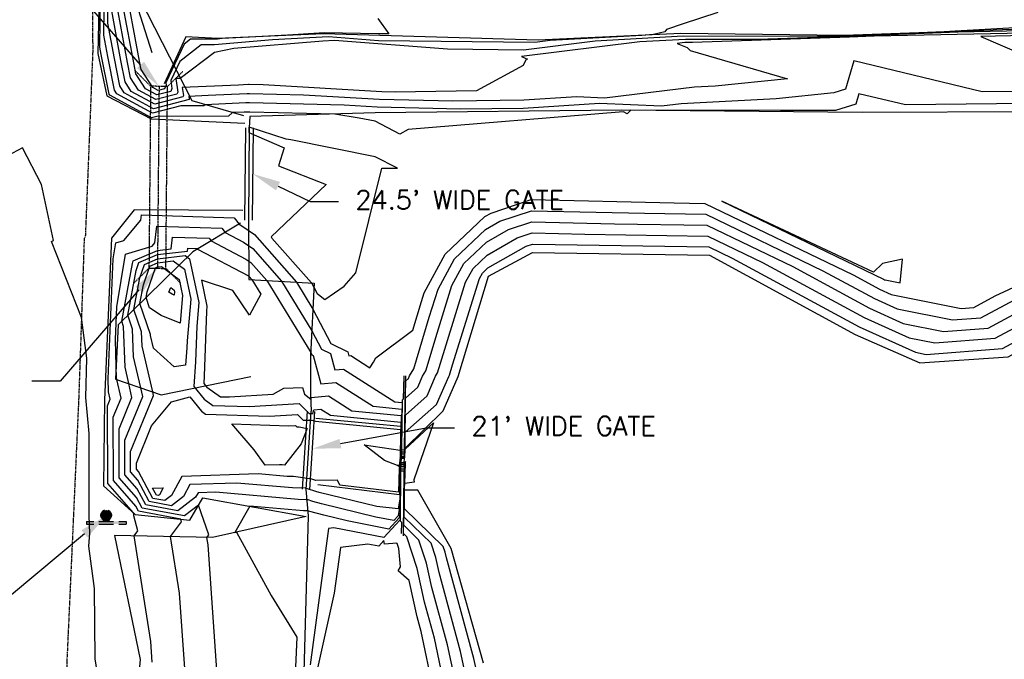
# Model space of a CAD drawing. Header units: feet. Extents: x 351431 to 355879, y 310968 to 329728.
# Tile 40 of 254: x 353566 to 353827, y 314585 to 314754. Entities that reach past the tile are written whole.
import ezdxf

# ---------------------------------------------------------------- set-up
doc = ezdxf.new("R2010")
doc.units = ezdxf.units.FT
doc.header["$MEASUREMENT"] = 0
doc.linetypes.add('D10', pattern=[0.15, 0.1, -0.05])
doc.linetypes.add('D25', pattern=[0.375, 0.25, -0.125])
for name, color, linetype in [('ELIF', 153, 'LINKFENCE'), ('ELTCH-EG2', 253, 'Continuous'), ('ELTCN-EG2', 251, 'Continuous'), ('ELTT', 3, 'Continuous'), ('ELTW-CREEK', 6, 'Continuous'), ('ELTW-POND', 7, 'Continuous'), ('ELUDC', 153, 'D10'), ('ELYSC', 2, 'Continuous'), ('ELYSP', 1, 'D25'), ('ELYSS', 2, 'Continuous'), ('ESFS', 153, 'Continuous'), ('ESMask', 155, 'Continuous'), ('ESUD-CMP', 13, 'D10'), ('ETFS', 6, 'Continuous'), ('ETIF', 4, 'Continuous'), ('ETUD', 4, 'Continuous')]:
    doc.layers.add(name, color=color, linetype=linetype)
doc.styles.add('ANNO-TOPO', font='simplex.shx')
doc.styles.add('ROMANSM', font='romansm.shx')
doc.linetypes.add('LINKFENCE', pattern='A,0.25,-0.08,0.25,-0.08,["X",ROMANSM,S=0.08,R=0,X=-0.004,Y=-0.04],-0.12', length=0.78)

# ---------------------------------------------------------------- blocks, each defined once
blk = doc.blocks.new('ESIPUBSIGN')
at = {"layer": 'ESMask'}
h = blk.add_hatch(color=256, dxfattribs=at)
edge = h.paths.add_edge_path()
edge.add_arc((0, 0), 0.03, 90, 450)
for p, q in [((-0.03, 0.1047), (-0.0447, 0.1047)), ((-0.0447, 0.1047), (-0.0447, 0.066)), ((-0.03, 0.1047), (-0.03, 0.066)), ((-0.0447, 0.0381), (-0.0447, -0.0393)), ((-0.03, 0.0381), (-0.03, -0.0393)), ((-0.0447, -0.0672), (-0.0447, -0.1059)), ((-0.03, -0.0672), (-0.03, -0.1059)), ((-0.03, -0.1059), (-0.0447, -0.1059))]:
    blk.add_line(p, q)
for start, end in [(144.2314, 216.3563), (17.9702, 107.0495), (253.5383, 340.7883)]:
    blk.add_arc((0, 0), 0.03, start, end)
blk.add_solid([(-0.0447, -0.1059), (-0.03, -0.1059), (-0.0447, 0.1047), (-0.03, 0.1047)], dxfattribs=at)

msp = doc.modelspace()

# ---------------------------------------------------------------- linework, layer by layer
at = {"layer": 'ELIF', "flags": 128}
for points in [[(354052.84, 314626.01), (354052.83, 314651.58), (354052.47, 314696.04), (354051.97, 314730.34), (354022.09, 314730.38), (354000.03, 314730.58), (353929.78, 314729.88), (353834.83, 314729.65), (353789.66, 314729.51), (353725.91, 314730.14), (353660.59, 314729.35), (353627.36, 314728.38), (353627.19, 314725.45)], [(353626.19, 314725.45), (353625.96, 314700.96)], [(353627.19, 314725.45), (353626.96, 314700.96)], [(353628.19, 314725.44), (353627.96, 314700.95)], [(353626.96, 314700.96), (353627.1, 314685.24), (353644.42, 314684.27), (353643.46, 314665.03), (353643.45, 314654.82), (353643.62, 314650.29)], [(353641.28, 314629.68), (353642.62, 314650.36)], [(353642.28, 314629.61), (353643.62, 314650.29)], [(353643.27, 314629.55), (353644.61, 314650.23)], [(353653.75, 314360.54), (353605.71, 314360.26), (353607.78, 314387.2), (353638.94, 314412.68), (353639.92, 314443.98), (353640.92, 314485.63), (353641.07, 314528.55), (353641.65, 314577.96), (353642.9, 314622.55), (353642.28, 314629.61)]]:
    msp.add_lwpolyline(points, dxfattribs=at)
at = {"layer": 'ELTCH-EG2', "flags": 128}
for points, elevation in [([(353833.38, 314731.83), (353801.22, 314731.5), (353788.86, 314734.47), (353788.06, 314731.73), (353782.67, 314729.98), (353768.08, 314729.98), (353728.38, 314730.12), (353727.41, 314729.17), (353726.4, 314729.65), (353725.28, 314729.59), (353669.37, 314725.01), (353667.1, 314723.77), (353660.59, 314727.16), (353656.36, 314728.01), (353649.86, 314729.04), (353627.33, 314729.57), (353625.88, 314729.59), (353622.79, 314729.45), (353621.66, 314728.48), (353602.7, 314728.45), (353601.26, 314728.08), (353590.22, 314734.04), (353590.02, 314734.36), (353587.96, 314744.87), (353587.6, 314746.8), (353588.21, 314796.38)], 119), ([(353831.2, 314735.09), (353821.53, 314734.99), (353787.47, 314743.19), (353785.26, 314735.63), (353782.23, 314734.65), (353766.89, 314733.11), (353741.69, 314731.8), (353736.51, 314731.17), (353720.05, 314731.86), (353699.85, 314730.58), (353683.18, 314730.34), (353661.09, 314730.92), (353652.35, 314731.41), (353627.28, 314732), (353626.26, 314732.01), (353615.54, 314731.54), (353615.18, 314731.22), (353609.06, 314731.22), (353601.55, 314729.29), (353592.12, 314734.39), (353591.44, 314735.44), (353589.7, 314744.35), (353588.65, 314750), (353589.16, 314791.86)], 118), ([(353832.55, 314750.52), (353792.91, 314749.7), (353786.31, 314749.44), (353744.73, 314748.06), (353743.48, 314748.06), (353742.69, 314748.02), (353740.64, 314747.76), (353743.32, 314746.68), (353744.06, 314745.89), (353769.93, 314738.4), (353750.75, 314736.48), (353745.24, 314736.19), (353721.42, 314733.31), (353714.06, 314733.62), (353699.96, 314732.73), (353681.17, 314732.45), (353661.74, 314732.96), (353641.62, 314734.09), (353627.22, 314734.43), (353626.64, 314734.44), (353616.31, 314733.98), (353611.19, 314733.76), (353611.3, 314733.02), (353611.24, 314732.91), (353601.85, 314730.49), (353594.01, 314734.73), (353592.86, 314736.53), (353591.44, 314743.82), (353589.69, 314753.2), (353590.11, 314787.34)], 117), ([(353661.29, 314754.39), (353664.24, 314750.32), (353661.42, 314750.3), (353647.15, 314750.57), (353637.36, 314750.01), (353627.23, 314749.46), (353619.99, 314749.06), (353618.78, 314748.96), (353611.6, 314748.89), (353609.92, 314747.58), (353605.1, 314737.35), (353605.19, 314736.75), (353604.73, 314735.77), (353603.02, 314735.33), (353601.59, 314736.1), (353598.56, 314740.86), (353598.39, 314741.71), (353593.87, 314765.99)], 113), ([(353751.42, 314755.94), (353742.26, 314752.95), (353737.8, 314751.44), (353737.4, 314750.89), (353734.42, 314750.14), (353731.26, 314749.91), (353706.98, 314748.58), (353702.94, 314748.07), (353661.49, 314748.51), (353648.17, 314749.53), (353633.36, 314748.71), (353617.95, 314747.44), (353614.46, 314747.41), (353608.76, 314742.96), (353606.4, 314737.96), (353606.71, 314735.82), (353606.36, 314735.05), (353602.73, 314734.12), (353599.7, 314735.76), (353597.13, 314739.77), (353596.65, 314742.23), (353592.83, 314762.79)], 114), ([(353832.17, 314751.13), (353815.18, 314750.78), (353785.73, 314749.62), (353762.03, 314748.83), (353742.85, 314748.87), (353730.79, 314748.21), (353699.37, 314744.28), (353701.01, 314743.62), (353700.65, 314743.58), (353699.83, 314741.97), (353687.47, 314735.23), (353665.88, 314734.91), (353662.39, 314735), (353630.89, 314736.78), (353627.17, 314736.86), (353627.02, 314736.87), (353624.35, 314736.75), (353609.45, 314736.1), (353609.77, 314733.95), (353609.61, 314733.62), (353602.14, 314731.7), (353595.91, 314735.07), (353594.29, 314737.61), (353593.18, 314743.29), (353590.74, 314756.4)], 116), ([(353832.94, 314749.9), (353821.14, 314749.66), (353832.03, 314744.95)], 118), ([(353601.47, 314583.84), (353601.08, 314589.29), (353596.64, 314617.27), (353597.68, 314618.64), (353596.57, 314622.58), (353596.55, 314622.95), (353596.52, 314623.36), (353589.68, 314631.15), (353589.61, 314651.74), (353590.32, 314653.49), (353589.9, 314655.41), (353589.8, 314658.89), (353591.11, 314690.72), (353591.82, 314694.91), (353593.95, 314695.56), (353598.43, 314700.92), (353598.6, 314702.34), (353623.18, 314701.56), (353624.48, 314699.88), (353624.98, 314699.61), (353628.57, 314697.18), (353639.72, 314684.54), (353644.08, 314677.4), (353648.83, 314668.28), (353653.31, 314666.06), (353653.6, 314664.99), (353654.16, 314665.05), (353659.19, 314661.84), (353660.14, 314663.3), (353660.76, 314664.43), (353670.58, 314671.8), (353672.87, 314679.42), (353673.58, 314681.73), (353679.16, 314691.96), (353689.63, 314701.88), (353691.31, 314702.83), (353701.92, 314706.4), (353739.85, 314705.52), (353747.97, 314705.4), (353787.31, 314686.43), (353794.29, 314682.66), (353797.37, 314681.27), (353815.94, 314677.54), (353819.3, 314677.8), (353825.01, 314680.86), (353864.61, 314699.27)], 119), ([(353610.08, 314582.12), (353608.68, 314602.11), (353606.3, 314617.07), (353609.27, 314621.02), (353609.07, 314621.72), (353597.86, 314623.79), (353597.12, 314625.17), (353591.2, 314631.92), (353591.14, 314648.71), (353593.2, 314653.74), (353592.11, 314658.72), (353592, 314659.16), (353591.9, 314662.18), (353591.69, 314669.28), (353592.05, 314677.98), (353594.39, 314691.92), (353601.49, 314694.08), (353602.18, 314694.91), (353602.72, 314699.4), (353619.89, 314698.86), (353620.81, 314697.68), (353625.64, 314695.13), (353628.11, 314693.45), (353635.78, 314684.76), (353643.79, 314671.64), (353646.33, 314666.77), (353648.73, 314665.58), (353649.88, 314661.26), (353652.17, 314661.5), (353665.75, 314652.83), (353667.72, 314652.64), (353667.71, 314651.95), (353667.5, 314640.18), (353667.51, 314640.16), (353668.29, 314640.11), (353668.34, 314640.11), (353668.35, 314640.12), (353668.36, 314640.32), (353668.63, 314658.32), (353669.38, 314658.99), (353669.68, 314659.67), (353670.84, 314661.59), (353674.93, 314675.21), (353677.24, 314682.66), (353681.62, 314690.7), (353689.84, 314698.49), (353693.63, 314700.64), (353702.01, 314703.46), (353731.95, 314702.76), (353748.23, 314702.52), (353779.3, 314687.54), (353792.95, 314680.16), (353798.98, 314677.43), (353813.62, 314674.5), (353821.19, 314675.08), (353834.04, 314681.97)], 118), ([(353618.7, 314580.39), (353616.27, 314614.93), (353615.96, 314616.88), (353616.48, 314617.58), (353613.77, 314625.44), (353610.05, 314622.57), (353598.8, 314624.64), (353597.3, 314627.47), (353592.71, 314632.69), (353592.67, 314645.68), (353596.08, 314653.99), (353595.28, 314657.62), (353594.26, 314661.95), (353593.89, 314672.75), (353593.4, 314674.17), (353596.2, 314689.45), (353596.44, 314690.13), (353602.87, 314692.92), (353606.47, 314693.34), (353606.84, 314696.46), (353616.61, 314696.15), (353617.13, 314695.48), (353626.3, 314690.64), (353627.65, 314689.73), (353631.84, 314684.98), (353643.5, 314665.89), (353643.83, 314665.25), (353644.14, 314665.1), (353646.16, 314657.54), (353650.18, 314657.96), (353660.07, 314651.64), (353667.61, 314650.9), (353667.58, 314648.27), (353667.43, 314639.65), (353667.5, 314639.59), (353668.11, 314639.55), (353668.33, 314639.55), (353668.34, 314639.56), (353668.41, 314640.36), (353668.6, 314653.79), (353671.87, 314656.68), (353673.14, 314659.62), (353673.99, 314661.03), (353676.99, 314671), (353680.89, 314683.59), (353684.08, 314689.44), (353690.06, 314695.1), (353695.95, 314698.44), (353702.09, 314700.51), (353724.06, 314700), (353748.5, 314699.63), (353771.29, 314688.65), (353791.61, 314677.66), (353800.59, 314673.6), (353811.31, 314671.45), (353823.09, 314672.36), (353843.07, 314683.08)], 117), ([(353684.46, 314580.89), (353683.24, 314586.6), (353677.52, 314607.53), (353676.63, 314611.53), (353675.41, 314615.34), (353668.24, 314622.25), (353668.23, 314624.23), (353668.32, 314631.47), (353668.46, 314635.58), (353668.22, 314635.55), (353667.74, 314635.55), (353667.37, 314635.54), (353667.26, 314635.54), (353667.18, 314630.72), (353667.13, 314625.32), (353666.71, 314622.6), (353665.53, 314621.32), (353660.75, 314622.26), (353646.36, 314625.76), (353644.03, 314626.38), (353642.52, 314626.88), (353642.29, 314626.87), (353640.15, 314626.94), (353618.29, 314628.85), (353613.62, 314628.69), (353612.98, 314627.52), (353608.3, 314623.92), (353599.74, 314625.5), (353597.47, 314629.76), (353594.23, 314633.46), (353594.2, 314642.65), (353598.96, 314654.24), (353598.45, 314656.52), (353596.52, 314664.75), (353596.27, 314672.05), (353595.01, 314675.74), (353597.18, 314687.58), (353597.91, 314689.69), (353602.86, 314691.83), (353610.86, 314692.76), (353610.95, 314693.52), (353613.32, 314693.44), (353613.45, 314693.28), (353626.97, 314686.15), (353627.19, 314686), (353627.9, 314685.2), (353630.25, 314681.35), (353627.29, 314675.79), (353622.88, 314682.28), (353614.51, 314685.01), (353615.97, 314678.16), (353615.84, 314676.71), (353615.27, 314659.69), (353615.13, 314657.7), (353615.98, 314656.67), (353619.53, 314654.17), (353621.92, 314654.09), (353633.55, 314654.83), (353636.32, 314656.39), (353641.28, 314656.56), (353641.87, 314654.79), (353643.5, 314653.5), (353643.64, 314653.94), (353648.19, 314654.41), (353654.39, 314650.45), (353667.51, 314649.16), (353667.46, 314644.59), (353667.36, 314639.13), (353667.48, 314639.01), (353667.93, 314638.98), (353668.32, 314638.99), (353668.34, 314639.01), (353668.45, 314640.41), (353668.58, 314649.26), (353674.35, 314654.37), (353676.61, 314659.57), (353677.15, 314660.46), (353679.05, 314666.79), (353684.55, 314684.53), (353686.54, 314688.18), (353690.27, 314691.71), (353698.26, 314696.25), (353702.18, 314697.57), (353716.17, 314697.24), (353748.77, 314696.75), (353763.27, 314689.76), (353790.27, 314675.16), (353802.2, 314669.77), (353809, 314668.4), (353824.98, 314669.64), (353852.11, 314684.19)], 116), ([(353599.13, 314683.82), (353600.86, 314688.79), (353602.85, 314689.66), (353607.05, 314690.14), (353609.99, 314687.94), (353611.68, 314680.05), (353610.69, 314669), (353610.62, 314667.12), (353610.3, 314662.55), (353607.27, 314662.08), (353601.83, 314666.99), (353601.05, 314670.34), (353601.04, 314670.65), (353598.22, 314678.87), (353599.13, 314683.82)], 114), ([(353600.1, 314681.94), (353602.33, 314688.34), (353602.85, 314688.57), (353603.94, 314688.7), (353608.64, 314685.18), (353609.53, 314680.99), (353608.87, 314673.64), (353603.86, 314675.7), (353600.76, 314677.71), (353599.83, 314680.44), (353600.1, 314681.94)], 113), ([(353607.28, 314682.41), (353607.39, 314681.93), (353607.31, 314681.09), (353606.73, 314681.32), (353605.88, 314681.88), (353606.4, 314683.08), (353607.28, 314682.41)], 112), ([(353667.57, 314637.86), (353668.29, 314637.86), (353668.32, 314637.89), (353668.43, 314638.05), (353668.55, 314640.3), (353676.09, 314647.22), (353670.85, 314632.15), (353670.9, 314631.47), (353668.47, 314631.15), (353668.66, 314636.43), (353668.65, 314637.01), (353668.51, 314636.83), (353668.49, 314636.72), (353668.21, 314636.68), (353668.09, 314636.68), (353667.4, 314636.67), (353667.25, 314636.67), (353667.2, 314636.82), (353667.14, 314636.44), (353666.97, 314635.16), (353666.81, 314628.89), (353651.22, 314630.72), (353650.58, 314632.07), (353644.82, 314631.94), (353643.81, 314632.28), (353638.96, 314632.98), (353637.23, 314633.04), (353629.57, 314633.7), (353609.35, 314633.01), (353606.56, 314627.96), (353604.82, 314626.62), (353601.63, 314627.2), (353597.82, 314634.36), (353597.26, 314635), (353597.26, 314636.59), (353601.31, 314646.47), (353606.55, 314652.78), (353611.44, 314654.1), (353614.57, 314650.3), (353615.62, 314649.56), (353632.44, 314648.98), (353639.96, 314649.46), (353641.46, 314647.93), (353643.77, 314647.9), (353644.79, 314647.71), (353660.18, 314646.17), (353667.32, 314645.45), (353667.31, 314644.33), (353667.24, 314638.2), (353667.3, 314638.01), (353667.45, 314637.87), (353667.57, 314637.86)], 114), ([(353635.77, 314636.08), (353635.21, 314636.13), (353631.42, 314636), (353628.49, 314640.06), (353622.58, 314646.95), (353637.71, 314646.42), (353639.49, 314646.53), (353639.85, 314646.17), (353640.4, 314646.16), (353642.58, 314645.77), (353640.92, 314641.63), (353636.57, 314635.98), (353635.9, 314636.08), (353635.77, 314636.08)], 113), ([(353667.21, 314638.16), (353667.29, 314637.9), (353667.29, 314637.73), (353667.2, 314637.98), (353666.91, 314636.02), (353666.86, 314635.66), (353666.71, 314635.97), (353666.51, 314635.97), (353663.03, 314637.23), (353657.64, 314641.42), (353667.23, 314639.95), (353667.22, 314638.95), (353667.21, 314638.16)], 113), ([(353681.67, 314579.39), (353679.76, 314588.39), (353675.59, 314603.63), (353674.16, 314610.06), (353672.2, 314616.18), (353668.14, 314620.1), (353668.14, 314621.21), (353668.28, 314632.68), (353668.36, 314635), (353668.23, 314634.98), (353667.56, 314634.98), (353667.36, 314634.97), (353667.29, 314634.98), (353667.25, 314632.26), (353667.17, 314623.57), (353666.93, 314622.03), (353664.21, 314619.06), (353653.15, 314621.24), (353646.96, 314622.74), (353643.25, 314623.74), (353642.78, 314623.9), (353642.3, 314623.88), (353641.6, 314623.9), (353627.36, 314625.14), (353623.34, 314618.18), (353623.78, 314618.28), (353632.98, 314601.45), (353639.82, 314590.41), (353639.24, 314578.5)], 117), ([(353678.88, 314577.89), (353676.27, 314590.18), (353673.66, 314599.73), (353671.69, 314608.59), (353668.99, 314617.02), (353668.05, 314617.94), (353668.05, 314618.2), (353668.24, 314633.89), (353668.26, 314634.42), (353668.23, 314634.41), (353667.39, 314634.41), (353667.34, 314634.41), (353667.33, 314634.41), (353667.32, 314633.8), (353667.21, 314621.83), (353667.15, 314621.47), (353662.89, 314616.81), (353649.64, 314619.41), (353648.2, 314619.23), (353643.37, 314583.09)], 118), ([(353603.36, 314628.18), (353603.08, 314627.96), (353602.57, 314628.06), (353601.56, 314629.96), (353604.38, 314630.04), (353603.36, 314628.18)], 113), ([(353676.09, 314576.38), (353672.78, 314591.96), (353671.72, 314595.83), (353669.59, 314605.47), (353666.72, 314608), (353667.28, 314609.03), (353666.83, 314613.97), (353666.37, 314615.29), (353666.36, 314615.31), (353663.01, 314615.07), (353662.92, 314616.03), (353661.56, 314614.55), (353658.67, 314615.12), (353651.35, 314614.18), (353649.74, 314602.1), (353645.33, 314582.23)], 119)]:
    msp.add_lwpolyline(points, dxfattribs=dict(at, elevation=elevation))
at = {"layer": 'ELTCN-EG2', "flags": 128}
for points, elevation in [([(353831.73, 314752.03), (353814.37, 314751.06), (353811.48, 314750.84), (353785.14, 314749.8), (353779.33, 314749.61), (353742.21, 314749.67), (353718.88, 314748.39), (353699.87, 314746.01), (353679.77, 314746.23), (353649.8, 314748.52), (353646.73, 314748.35), (353623.07, 314746.41), (353617.96, 314745.35), (353608.9, 314738.5), (353607.72, 314738.45), (353608.24, 314734.89), (353607.99, 314734.34), (353602.43, 314732.91), (353597.8, 314735.41), (353595.71, 314738.69), (353594.91, 314742.76), (353591.78, 314759.6)], 115), ([(353637.01, 314722.42), (353627.19, 314725.55), (353627.12, 314725.51), (353627.09, 314724.18), (353636.41, 314720.16), (353634.94, 314715.37), (353647.6, 314710.42), (353632.99, 314696.49), (353633.22, 314696.16), (353643.66, 314684.32), (353644.36, 314683.16), (353645.24, 314681.48), (353645.57, 314681.23), (353647.19, 314679.88), (353652.37, 314683.44), (353655.45, 314686.98), (353662.36, 314714.75), (353666.47, 314714.69), (353660.6, 314717.74), (353638.23, 314722.22), (353637.01, 314722.42)], 120), ([(353593.99, 314535.73), (353586.31, 314584.7), (353586.16, 314603.31), (353584.69, 314614.58), (353584.97, 314617.97), (353584.75, 314622.51), (353584.72, 314644.37), (353583.9, 314653.96), (353584.11, 314664.4), (353582.71, 314675.14), (353574.8, 314695.25), (353575.3, 314695.52), (353572.14, 314710.38), (353567.09, 314720.08), (353557.67, 314715.2), (353551.76, 314711.47), (353550.1, 314695.68), (353549.62, 314690.32), (353546.85, 314654.27), (353545.94, 314645.81), (353545.91, 314632.85), (353543.78, 314587.34), (353541.16, 314564.16)], 120), ([(353799.74, 314684.3), (353800.36, 314690.57), (353795.12, 314689.45), (353792.75, 314687.16), (353752.5, 314705.97), (353795.33, 314685.32), (353795.63, 314685.16), (353795.76, 314685.1), (353799.74, 314684.3)], 120), ([(353687.25, 314582.39), (353686.73, 314584.82), (353679.45, 314611.43), (353679.1, 314613), (353678.62, 314614.5), (353668.33, 314624.41), (353668.32, 314627.25), (353668.35, 314630.26), (353668.56, 314636.16), (353668.22, 314636.11), (353667.91, 314636.11), (353667.38, 314636.1), (353667.22, 314636.11), (353667.11, 314629.18), (353667.09, 314627.07), (353666.68, 314624.43), (353661.02, 314625.06), (353645.76, 314628.77), (353644.82, 314629.02), (353642.62, 314629.75), (353642.4, 314629.82), (353642.02, 314629.88), (353638.69, 314629.99), (353623.93, 314631.27), (353611.48, 314630.85), (353609.77, 314627.74), (353606.56, 314625.27), (353600.68, 314626.35), (353597.65, 314632.06), (353595.75, 314634.23), (353595.73, 314639.62), (353601.83, 314654.49), (353601.63, 314655.43), (353598.79, 314667.54), (353598.65, 314671.35), (353596.61, 314677.3), (353598.15, 314685.7), (353599.38, 314689.24), (353602.86, 314690.74), (353610.16, 314691.59), (353611.35, 314690.7), (353613.82, 314679.11), (353613.26, 314672.86), (353612.95, 314663.41), (353612.48, 314656.88), (353615.28, 314653.49), (353617.58, 314651.87), (353627.18, 314651.53), (353640.43, 314652.38), (353643.06, 314649.69), (353644.03, 314649.67), (353644.35, 314650.68), (353646.2, 314650.87), (353648.72, 314649.26), (353667.41, 314647.42), (353667.34, 314640.91), (353667.3, 314638.6), (353667.47, 314638.44), (353667.75, 314638.42), (353668.31, 314638.42), (353668.34, 314638.45), (353668.5, 314640.45), (353668.56, 314644.73), (353676.84, 314652.06), (353680.07, 314659.52), (353680.3, 314659.9), (353681.11, 314662.58), (353688.21, 314685.46), (353689, 314686.91), (353690.48, 314688.32), (353700.58, 314694.06), (353702.26, 314694.62), (353708.27, 314694.48), (353749.04, 314693.87), (353755.26, 314690.87), (353788.93, 314672.66), (353803.81, 314665.94), (353806.69, 314665.36), (353826.87, 314666.92), (353861.14, 314685.3)], 115)]:
    msp.add_lwpolyline(points, dxfattribs=dict(at, elevation=elevation))
at = {"layer": 'ELTT', "flags": 128}
for points in [[(353625.73, 314728.6), (353612.1, 314732.53), (353594.31, 314767.34), (353598.59, 314790.4), (353599.31, 314838.19), (353597.54, 314891), (353615.95, 314943.18)], [(353624.9, 314700.13), (353612.27, 314692.58), (353592.4, 314673.19), (353591.74, 314658.84), (353603.83, 314654.67), (353627.61, 314659.54)], [(353642.3, 314622.44), (353617.41, 314616.85), (353591.47, 314617.37), (353598.24, 314584.49), (353593.72, 314532.61), (353592.56, 314482.68), (353591.17, 314423.61), (353605.71, 314360.26), (353648.96, 314303.47), (353644.83, 314240.7), (353639.06, 314177.22)]]:
    msp.add_lwpolyline(points, dxfattribs=at)
at = {"layer": 'ELTW-CREEK', "flags": 128}
for points in [[(353601.45, 314745.33), (353594.86, 314766.27), (353600.54, 314790.16), (353602.47, 314837.95), (353599.4, 314892.47)], [(354045.63, 314746.82), (354044.67, 314750.51), (354027.14, 314753.62), (353980.91, 314751.06), (353943.43, 314752.64), (353883, 314750.31), (353831.88, 314751.6), (353784.95, 314749.86), (353741.64, 314750.4), (353703.76, 314748.63), (353646.86, 314750.34), (353618.85, 314749.09), (353610.41, 314749.51), (353604.6, 314737.11)]]:
    msp.add_lwpolyline(points, dxfattribs=at)
at = {"layer": 'ELTW-POND', "flags": 128}
for points in [[(353644.84, 314648.45), (353667.35, 314646.32), (353667.25, 314638.22), (353668.34, 314638.04), (353668.54, 314640.49), (353678.65, 314650.38), (353682.63, 314659.48), (353690.63, 314686.08), (353702.32, 314692.4), (353749.24, 314691.7), (353787.87, 314670.69), (353804.99, 314663.12), (353828.38, 314664.77), (353867.72, 314686.11), (353916.03, 314693.75), (353969.61, 314693.61), (353986.61, 314681.41), (353986.13, 314677.78), (353980.78, 314650.7), (353980.94, 314630.89), (353983.46, 314624.94), (353990.69, 314617.53), (354000.13, 314590.13), (354013.5, 314542.35)], [(353689.3, 314583.5), (353680.71, 314613.96), (353671.87, 314629.35), (353668.38, 314629.4), (353668.62, 314636.54), (353667.2, 314636.54), (353667.06, 314628.19), (353645.35, 314630.81)]]:
    msp.add_lwpolyline(points, dxfattribs=at)
at = {"layer": 'ELUDC'}
msp.add_lwpolyline([(353603.28, 314736.41), (353602.85, 314688.19)], dxfattribs=at)
at = {"layer": 'ELYSC', "flags": 128}
for points in [[(353668.16, 314659.73), (353667.99, 314653.47), (353667.75, 314653.25), (353667.52, 314640.36), (353667.44, 314637.44), (353667.41, 314637.11), (353667.34, 314634.25), (353667.22, 314621.29), (353667.58, 314620.91), (353667.49, 314617.9)], [(353668.63, 314659.69), (353668.35, 314640.3), (353668.28, 314637.44), (353668.21, 314637.09), (353668.23, 314634.24), (353668.02, 314617.28)]]:
    msp.add_lwpolyline(points, dxfattribs=at)
at = {"layer": 'ELYSP', "flags": 128}
msp.add_lwpolyline([(353672.17, 315093.15), (353633.41, 315093.42), (353623.19, 315092.99), (353622.82, 315105.41, 0.354966), (353614.77, 315112.33), (353605.23, 315113.87), (353601.84, 315111.86), (353593.81, 315099.32), (353592.52, 315069.99), (353592.77, 315016.93), (353591.33, 314965.16), (353588.55, 314918.5), (353587.59, 314902.49), (353587.11, 314853.94), (353585.42, 314797.08), (353585.69, 314745.63), (353583.72, 314696.54), (353583.43, 314696.09), (353581.99, 314654.19), (353580.13, 314612.71), (353578.87, 314584.84), (353577.02, 314534.31), (353575.05, 314483.39), (353575.24, 314424.13), (353578.85, 314374.54), (353582.02, 314289.27), (353592.42, 314237.15), (353602.82, 314188.61), (353611.01, 314159.2), (353617.69, 314154.46), (353619.88, 314154.65), (353638.24, 314174.85), (353687.59, 314175.92), (353732.46, 314174.76), (353775.8, 314174.72), (353802.01, 314180.92), (353803.7, 314189.02), (353799.53, 314220.51), (353796.19, 314267.52), (353794.43, 314315.35), (353793.21, 314334.68), (353827.4, 314335.49), (353852.49, 314335.59), (353901.32, 314336.47), (353935.84, 314335.89), (353984.12, 314336.82)], format="xyb", dxfattribs=at)
at = {"layer": 'ELYSS', "flags": 128}
for points in [[(353612.36, 315053.95), (353605.92, 315051.69), (353600.27, 315045.96), (353595.8, 315038.97), (353595.82, 315016.93), (353593.2, 314965.22), (353591.21, 314918.45), (353591.16, 314902.27), (353589.72, 314853.26), (353588.16, 314796.66), (353587.07, 314745.15), (353589.4, 314733.89), (353601.19, 314727.79), (353625.98, 314726.65)], [(353625.49, 314703.47), (353596.7, 314703.69), (353590.71, 314696.2), (353588.79, 314653.35), (353588.55, 314630.58), (353596.95, 314622.97), (353611.46, 314621.47), (353614.9, 314627.39), (353642.3, 314622.44)]]:
    msp.add_lwpolyline(points, dxfattribs=at)
at = {"layer": 'ESUD-CMP'}
for points in [[(353601.03, 314736.43), (353597.07, 314740.46)], [(353605.53, 314736.39), (353609.57, 314740.35)], [(353600.6, 314688.21), (353596.56, 314684.24)], [(353605.1, 314688.17), (353609.06, 314684.13)]]:
    msp.add_lwpolyline(points, dxfattribs=at)
msp.add_lwpolyline([(353601.03, 314736.43), (353600.6, 314688.21), (353605.1, 314688.17), (353605.53, 314736.39)], close=True, dxfattribs=at)
at = {"layer": 'ETFS', "linetype": 'ByBlock', "lineweight": -2}
msp.add_lwpolyline([(353583.5, 314617.82), (353545.2, 314585.94)], dxfattribs=at)
at = {"layer": 'ETFS'}
msp.add_solid([(353582.7, 314618.78), (353589.26, 314622.62), (353584.3, 314616.86)], dxfattribs=at)
at = {"layer": 'ETIF', "linetype": 'ByBlock', "lineweight": -2}
for p, q in [((353643.32, 314705.85), (353650.82, 314705.85)), ((353674.1, 314645.88), (353681.6, 314645.88))]:
    msp.add_line(p, q, dxfattribs=at)
for points in [[(353634.82, 314709.96), (353643.32, 314705.85)], [(353651.35, 314641.73), (353674.1, 314645.88)]]:
    msp.add_lwpolyline(points, dxfattribs=at)
at = {"layer": 'ETIF'}
for points in [[(353634.28, 314708.84), (353628.07, 314713.23), (353635.37, 314711.09)], [(353651.58, 314640.5), (353643.98, 314640.38), (353651.13, 314642.96)]]:
    msp.add_solid(points, dxfattribs=at)
at = {"layer": 'ETUD', "linetype": 'ByBlock', "lineweight": -2}
msp.add_line((353577.08, 314658.26), (353569.58, 314658.26), dxfattribs=at)
for points in [[(353598.36, 314742.07), (353583.58, 314759.08)], [(353597.95, 314682.5), (353577.08, 314658.26)]]:
    msp.add_lwpolyline(points, dxfattribs=at)
at = {"layer": 'ETUD'}
for points in [[(353599.31, 314742.89), (353603.28, 314736.41), (353597.42, 314741.25)], [(353597.01, 314683.32), (353602.85, 314688.19), (353598.9, 314681.69)]]:
    msp.add_solid(points, dxfattribs=at)

# ---------------------------------------------------------------- block references
at = {"layer": 'ESFS', "xscale": 50, "yscale": 50, "zscale": 50, "rotation": 90}
msp.add_blockref('ESIPUBSIGN', (353589.26, 314622.62), dxfattribs=at)

# ---------------------------------------------------------------- texts
at = {"layer": 'ETIF', "char_height": 5, "attachment_point": 1, "style": 'ANNO-TOPO'}
for s, insert in [("24.5' WIDE GATE", (353655.32, 314708.85)), ("21' WIDE GATE", (353686.1, 314648.88))]:
    msp.add_mtext(s, dxfattribs=dict(at, insert=insert))

doc.saveas('drawing.dxf')
